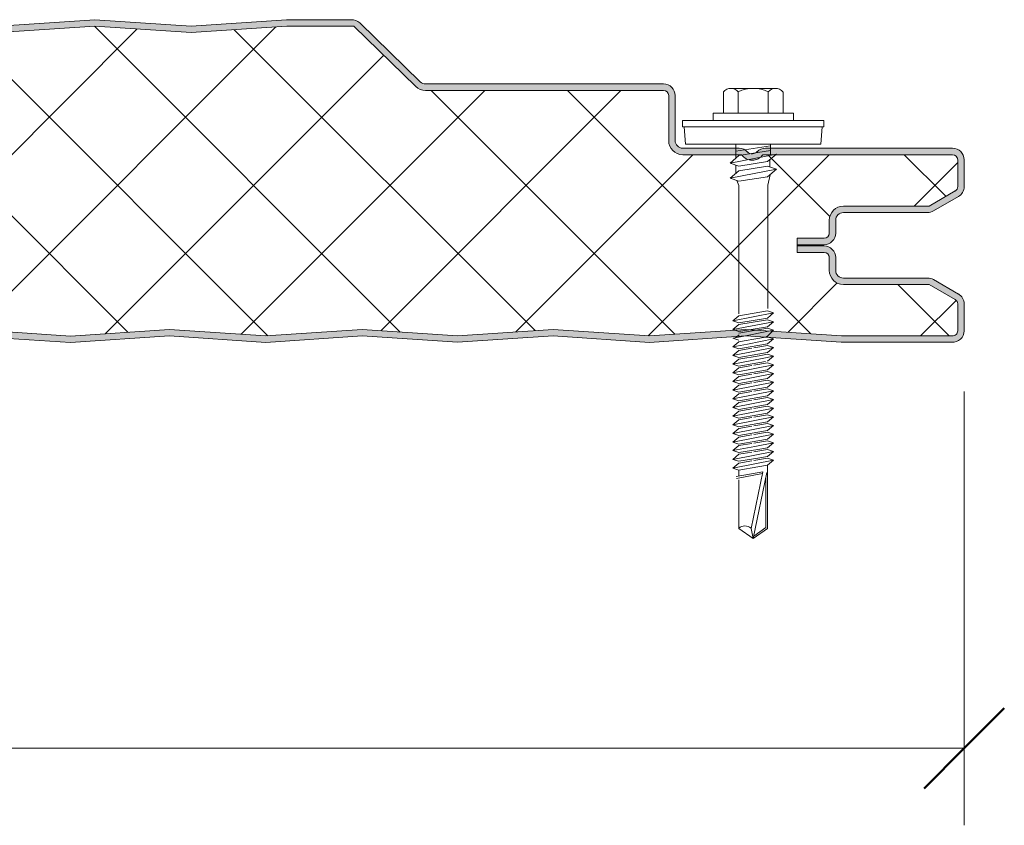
# Model space of a CAD drawing. Header units: millimetres. Extents: x 4011 to 12224, y -1824 to 4419.
# Tile 12 of 12: x 5005 to 5159, y 4288 to 4413. Entities that reach past the tile are written whole.
import ezdxf

# ---------------------------------------------------------------- set-up
doc = ezdxf.new("R2010")
doc.units = ezdxf.units.MM
for name, color, linetype, lineweight in [('A-ANNO-DIMS', 211, 'Continuous', 9), ('A-ANNO-DIMS-5', 211, 'Continuous', 9), ('A-DETL-GENF', 92, 'Continuous', 13)]:
    doc.layers.add(name, color=color, linetype=linetype, lineweight=lineweight)
doc.styles.add('Yu Gothic', font='Yu Gothic.ttf', dxfattribs={"height": 15})
doc.dimstyles.new('Diagonal', dxfattribs={"dimscale": 304.8, "dimtxt": 17.413553, "dimasz": 0.04101, "dimexe": 0.03937, "dimexo": 0.024606, "dimgap": 0.024606, "dimtad": 1, "dimdec": 0, "dimzin": 0, "dimdsep": 46, "dimtxsty": 'Yu Gothic', "dimblk1": 'OBLIQUE', "dimblk2": 'OBLIQUE', "dimsah": 1, "dimcen": 0.09, "dimazin": 0, "dimtfac": 1, "dimtdec": 4, "dimtix": 1, "dimtmove": 0, "dimatfit": 3, "dimfxl": 1, "dimtvp": 1, "dimtfill": 1, "dimtolj": 1, "dimtzin": 0, "dimarcsym": 2})

# ---------------------------------------------------------------- blocks, each defined once
blk = doc.blocks.new('HFX 1000 - SATINLINE - SATINLINE - HFX 1000 50mm - SATINLINE - SATINLINE-4530885-JOINT 15')
at = {"layer": 'A-DETL-GENF'}
h = blk.add_hatch(color=256, dxfattribs=at)
h.paths.add_polyline_path([(259.08, -0.04), (274.65, 0.99), (289.81, 0.01), (304.25, 0.94), (318.87, -0.04), (334.37, 0.99), (349.28, -0.01), (364.37, 0.99), (379.38, 0.02), (394, 1), (409.6, -0.02), (424.14, 0.96), (439, -0.04), (454.51, 0.99), (469.66, 0.01), (484.51, 0.99), (499.52, 0.02), (514.39, 0.98), (529.38, 0.01), (544.51, 0.97), (559.42, -0.03), (575.07, 0.97), (589.7, -0.01), (604.16, 0.96), (619.08, -0.04), (634.65, 0.99), (649.57, -0.01), (664.01, 0.96), (678.87, -0.04), (694.37, 0.99), (709.28, -0.01), (724.37, 0.99), (739.14, 0), (754.09, 0.99), (769.24, 0.01), (784.37, 0.97), (799.28, -0.03), (814.65, 0.99), (829.57, -0.01), (844.01, 0.96), (858.87, -0.04), (874.37, 0.99), (889.53, 0.01), (904.37, 0.99), (919.27, 0.01), (934.09, 0.99), (949, -0.01), (964.09, 0.99), (979.2, 0), (996.6, 0.05), (997, 0.19), (997.27, 0.34), (997.57, 0.63), (997.82, 1), (997.96, 1.43), (998, 1.8), (998, 5.96), (997.9, 6.52), (997.76, 6.86), (997.48, 7.23), (997, 7.57), (993.22, 9.75), (992.79, 9.93), (992.32, 9.99), (978.89, 10.04), (978.6, 10.16), (978.35, 10.35), (978.15, 10.62), (978.04, 10.88), (978, 11.19), (978, 13.19), (977.94, 13.66), (977.76, 14.09), (977.48, 14.47), (977, 14.79), (976.51, 14.95), (975.92, 14.99), (972, 14.99), (972, 13.99), (976.41, 13.97), (976.77, 13.76), (976.98, 13.4), (977, 13.19), (977, 11.19), (977.08, 10.63), (977.35, 10.02), (977.65, 9.64), (978.1, 9.29), (978.63, 9.07), (979.2, 8.99), (992.54, 8.99), (996.77, 6.52), (996.98, 6.16), (997, 5.96), (996.98, 1.61), (996.8, 1.27), (996.49, 1.05), (996.12, 1), (978.1, 1.05), (964, 2), (948.86, 1), (934, 2), (919.14, 1), (904.28, 2), (889.28, 0.99), (874.28, 2), (858.45, 0.99), (844.01, 1.96), (829.57, 0.99), (814.57, 2), (799.28, 0.97), (784, 2), (768.86, 1), (754, 2), (739.14, 1), (724.28, 2), (709.28, 0.99), (694.28, 2), (678.45, 0.99), (664.01, 1.96), (649.57, 0.99), (634.57, 2), (619.08, 0.96), (604.14, 1.96), (589.7, 0.99), (574.7, 2), (559.14, 0.99), (544.14, 2), (529, 1), (514.14, 2), (499.28, 1), (484.42, 2), (469.42, 0.99), (454.42, 2), (438.94, 0.97), (424.14, 1.96), (409.35, 0.97), (394, 2), (379.14, 1), (364.28, 2), (349.28, 0.99), (334.28, 2), (318.45, 0.99), (304.01, 1.96), (289.57, 0.99), (274.57, 2), (259.08, 0.96), (244.14, 1.96), (229.7, 0.99), (214.7, 2), (199.14, 0.99), (184.14, 2), (169, 1), (154.14, 2), (139.28, 1), (124.42, 2), (109.42, 0.99), (94.42, 2), (78.94, 0.97), (64.14, 1.96), (48.97, 1), (34, 2), (19.11, 1), (1.59, 1.02), (1.23, 1.23), (1.03, 1.59), (1, 1.8), (1, 9.3), (0.86, 10.02), (0.71, 10.4), (0.36, 10.85), (-0.1, 11.2), (-0.63, 11.42), (-1.2, 11.5), (-20.41, 11.52), (-20.77, 11.73), (-20.97, 12.09), (-21, 12.3), (-20.97, 13.4), (-20.77, 13.76), (-20.41, 13.97), (-20.2, 14), (-16, 14), (-16, 15), (-20.41, 14.97), (-20.67, 14.93), (-21.1, 14.75), (-21.47, 14.47), (-21.76, 14.1), (-21.94, 13.66), (-22, 12.81), (-22, 12.3), (-21.9, 11.73), (-21.76, 11.4), (-21.47, 11.02), (-21, 10.7), (-20.67, 10.56), (-20.2, 10.5), (-0.89, 10.45), (-0.6, 10.33), (-0.26, 10.02), (-0.16, 9.9), (-0.04, 9.61), (0, 9.3), (0, 1.8), (0.06, 1.33), (0.24, 0.9), (0.53, 0.52), (1, 0.2), (1.33, 0.06), (2.22, 0), (19.98, 0.05), (34.05, 1), (49.35, -0.03), (64.14, 0.96), (79, -0.04), (94.51, 0.99), (109.68, 0.01), (124.51, 0.99), (139.28, 0), (154.23, 0.99), (169.38, 0.01), (184.51, 0.97), (199.42, -0.03), (214.79, 0.99), (229.95, 0.01), (244.16, 0.96), (259, -0.04)])
h.paths.add_polyline_path([(972.22, 15.19), (976.41, 15.22), (976.67, 15.25), (977.1, 15.43), (977.48, 15.72), (977.81, 16.22), (977.94, 16.52), (978, 16.99), (978.04, 19.3), (978.16, 19.59), (978.35, 19.84), (978.63, 20.04), (978.89, 20.15), (979.2, 20.19), (992.54, 20.22), (992.79, 20.25), (993.22, 20.43), (997.1, 22.67), (997.48, 22.96), (997.76, 23.33), (997.94, 23.76), (998, 24.23), (998, 28.39), (997.9, 28.96), (997.76, 29.29), (997.48, 29.66), (997, 29.99), (996.6, 30.14), (996.13, 30.19), (966.65, 30.14), (966.33, 30.04), (965.76, 29.67), (965.38, 29.4), (964.92, 29.33), (964.48, 29.47), (963.68, 30.04), (963.32, 30.15), (962.95, 30.19), (953.89, 30.23), (953.6, 30.35), (953.23, 30.7), (953.16, 30.79), (953.03, 31.18), (953, 31.39), (953, 38.39), (952.9, 38.96), (952.76, 39.29), (952.48, 39.66), (951.92, 40.02), (951.67, 40.13), (951.2, 40.19), (913.85, 40.23), (913.56, 40.35), (913.07, 40.77), (903.62, 49.91), (903.28, 50.08), (902.91, 50.17), (901.97, 50.19), (892.52, 50.19), (877.58, 49.19), (862.42, 50.18), (847.58, 49.19), (832.66, 50.19), (817.58, 49.19), (802.42, 50.18), (787.58, 49.19), (772.66, 50.19), (757.58, 49.19), (742.66, 50.19), (727.58, 49.19), (712.66, 50.19), (697.58, 49.19), (682.42, 50.18), (667.58, 49.19), (652.66, 50.19), (637.58, 49.19), (622.66, 50.19), (607.58, 49.19), (592.42, 50.18), (577.58, 49.19), (562.41, 50.18), (547.58, 49.19), (532.42, 50.18), (517.58, 49.19), (502.66, 50.19), (487.58, 49.19), (472.42, 50.18), (457.58, 49.19), (442.42, 50.18), (427.58, 49.19), (412.42, 50.18), (397.58, 49.19), (382.66, 50.19), (367.58, 49.19), (352.42, 50.18), (337.58, 49.19), (322.42, 50.18), (307.58, 49.19), (292.66, 50.19), (277.58, 49.19), (262.66, 50.19), (247.58, 49.19), (232.42, 50.18), (217.58, 49.19), (202.66, 50.19), (187.58, 49.19), (172.66, 50.19), (157.58, 49.19), (142.42, 50.18), (127.58, 49.19), (112.42, 50.18), (97.58, 49.19), (82.66, 50.19), (67.58, 49.19), (52.66, 50.19), (37.58, 49.19), (22.43, 50.18), (7.58, 49.19), (-7.75, 50.17), (-22.42, 49.19), (-37.37, 50.19), (-47.66, 50.15), (-47.79, 50.13), (-48.22, 49.96), (-48.59, 49.68), (-55.75, 42.64), (-55.95, 42.11), (-55.99, 41.93), (-55.95, 41.44), (-55.88, 41.19), (-55.7, 40.86), (-55.44, 40.58), (-55.13, 40.37), (-54.54, 40.21), (-53.99, 40.19), (-26.2, 40.14), (-0.57, 32.28), (-0.33, 32.09), (-0.14, 31.81), (-0.04, 31.56), (0, 31.26), (-0.04, 21.08), (-0.16, 20.79), (-0.35, 20.54), (-0.63, 20.34), (-0.89, 20.23), (-1.2, 20.19), (-20.41, 20.16), (-20.67, 20.13), (-21.1, 19.95), (-21.47, 19.66), (-21.76, 19.29), (-21.94, 18.86), (-22, 17.99), (-22, 16.99), (-21.89, 16.41), (-21.76, 16.09), (-21.47, 15.72), (-21, 15.39), (-20.67, 15.25), (-19.84, 15.19), (-16, 15.19), (-16, 16.19), (-20.41, 16.22), (-20.77, 16.42), (-20.97, 16.78), (-21, 16.99), (-20.97, 18.6), (-20.77, 18.96), (-20.41, 19.16), (-20.2, 19.19), (-1.2, 19.19), (-0.63, 19.26), (-0.1, 19.48), (0.36, 19.83), (0.71, 20.29), (0.93, 20.82), (1, 21.39), (1, 31.26), (0.93, 31.81), (0.72, 32.33), (0.39, 32.78), (-0.05, 33.13), (-0.56, 33.36), (-26.2, 41.19), (-54.54, 41.21), (-54.82, 41.36), (-54.97, 41.61), (-54.99, 41.86), (-54.88, 42.13), (-54.67, 42.36), (-47.66, 49.19), (-37.37, 49.19), (-22.33, 48.18), (-7.34, 49.19), (7.66, 48.18), (22.66, 49.19), (37.66, 48.18), (52.66, 49.19), (67.66, 48.18), (82.66, 49.19), (97.66, 48.18), (112.66, 49.19), (127.66, 48.18), (142.66, 49.19), (157.66, 48.18), (172.66, 49.19), (187.66, 48.18), (202.66, 49.19), (217.66, 48.18), (232.66, 49.19), (247.66, 48.18), (262.66, 49.19), (277.66, 48.18), (292.66, 49.19), (307.66, 48.18), (322.66, 49.19), (337.66, 48.18), (352.66, 49.19), (367.66, 48.18), (382.66, 49.19), (397.66, 48.18), (412.66, 49.19), (427.66, 48.18), (442.66, 49.19), (457.66, 48.18), (472.66, 49.19), (487.66, 48.18), (502.66, 49.19), (517.66, 48.18), (532.66, 49.19), (547.66, 48.18), (562.66, 49.19), (577.66, 48.18), (592.66, 49.19), (607.66, 48.18), (622.66, 49.19), (637.66, 48.18), (652.66, 49.19), (667.66, 48.18), (682.66, 49.19), (697.66, 48.18), (712.66, 49.19), (727.66, 48.18), (742.66, 49.19), (757.66, 48.18), (772.66, 49.19), (787.66, 48.18), (802.66, 49.19), (817.66, 48.18), (832.66, 49.19), (847.66, 48.18), (862.66, 49.19), (877.66, 48.18), (892.56, 49.19), (902.99, 49.19), (912.62, 39.81), (913.07, 39.47), (913.59, 39.26), (914.15, 39.19), (951.41, 39.16), (951.77, 38.96), (951.98, 38.6), (952, 38.39), (952, 31.39), (952.08, 30.82), (952.3, 30.29), (952.65, 29.83), (953.1, 29.48), (953.63, 29.26), (954.2, 29.19), (963.35, 29.19), (963.67, 28.83), (964.07, 28.55), (964.52, 28.38), (965, 28.32), (965.48, 28.38), (965.93, 28.55), (966.33, 28.83), (966.65, 29.19), (996.41, 29.16), (996.77, 28.96), (996.98, 28.6), (997, 28.39), (996.98, 24.02), (996.77, 23.66), (996.6, 23.54), (992.54, 21.19), (979.2, 21.19), (978.63, 21.11), (978.1, 20.9), (977.65, 20.55), (977.3, 20.09), (977.08, 19.56), (977, 18.99), (976.98, 16.78), (976.77, 16.42), (976.41, 16.22), (976.2, 16.19), (972, 16.19), (972, 15.19)])
h = blk.add_hatch(dxfattribs=at)
h.set_pattern_fill('FP_1', color=256, style=0, pattern_type=2)
h.set_pattern_definition([(45, (-4154.28, -4363.016), (-10.606602, 10.606602), []), (135, (-4154.28, -4363.016), (-10.606602, -10.606602), [])])
h.paths.add_polyline_path([(619.08, 0.96), (634.57, 2), (649.57, 0.99), (664.01, 1.96), (678.87, 0.96), (694.28, 2), (709.28, 0.99), (724.28, 2), (739.14, 1), (754, 2), (769, 0.99), (784, 2), (799.28, 0.97), (814.57, 2), (829.57, 0.99), (844.01, 1.96), (858.87, 0.96), (874.28, 2), (889.28, 0.99), (904.28, 2), (919.14, 1), (934, 2), (949, 0.99), (964, 2), (978.9, 1), (996.49, 1.05), (996.8, 1.27), (996.91, 1.43), (997, 1.8), (997, 5.96), (996.9, 6.36), (996.6, 6.65), (992.54, 8.99), (979.2, 8.99), (978.63, 9.07), (978.1, 9.29), (977.65, 9.64), (977.3, 10.09), (977.08, 10.63), (977, 11.19), (977, 13.19), (976.9, 13.59), (976.6, 13.89), (976.2, 13.99), (972, 13.99), (972, 16.19), (976.41, 16.22), (976.77, 16.42), (976.9, 16.59), (977, 16.99), (977, 18.99), (977.08, 19.56), (977.3, 20.09), (977.65, 20.55), (978.1, 20.9), (978.63, 21.11), (979.2, 21.19), (992.54, 21.19), (996.77, 23.66), (996.9, 23.83), (997, 24.23), (997, 28.39), (996.9, 28.79), (996.6, 29.08), (996.2, 29.19), (966.65, 29.19), (966.33, 28.83), (965.93, 28.55), (965.48, 28.38), (965, 28.32), (964.52, 28.38), (964.07, 28.55), (963.67, 28.83), (963.35, 29.19), (954.2, 29.19), (953.63, 29.26), (953.1, 29.48), (952.65, 29.83), (952.3, 30.29), (952.08, 30.82), (952, 31.39), (952, 38.39), (951.9, 38.79), (951.6, 39.08), (951.2, 39.19), (914.15, 39.19), (913.59, 39.26), (913.07, 39.47), (912.62, 39.81), (902.99, 49.19), (892.56, 49.19), (877.66, 48.18), (862.66, 49.19), (847.66, 48.18), (832.66, 49.19), (817.66, 48.18), (802.66, 49.19), (787.66, 48.18), (772.66, 49.19), (757.66, 48.18), (742.66, 49.19), (727.66, 48.18), (712.66, 49.19), (697.66, 48.18), (682.66, 49.19), (667.66, 48.18), (652.66, 49.19), (637.66, 48.18), (622.66, 49.19), (607.66, 48.18), (592.66, 49.19), (577.66, 48.18), (562.66, 49.19), (547.66, 48.18), (532.66, 49.19), (517.66, 48.18), (502.66, 49.19), (487.66, 48.18), (472.66, 49.19), (457.66, 48.18), (442.66, 49.19), (427.66, 48.18), (412.66, 49.19), (397.66, 48.18), (382.66, 49.19), (367.66, 48.18), (352.66, 49.19), (337.66, 48.18), (322.66, 49.19), (307.66, 48.18), (292.66, 49.19), (277.66, 48.18), (262.66, 49.19), (247.66, 48.18), (232.66, 49.19), (217.66, 48.18), (202.66, 49.19), (187.66, 48.18), (172.66, 49.19), (157.66, 48.18), (142.66, 49.19), (127.66, 48.18), (112.66, 49.19), (97.66, 48.18), (82.66, 49.19), (67.66, 48.18), (52.66, 49.19), (37.66, 48.18), (22.66, 49.19), (7.66, 48.18), (-7.34, 49.19), (-22.33, 48.18), (-37.37, 49.19), (-47.66, 49.19), (-54.91, 42.11), (-54.97, 41.98), (-54.95, 41.56), (-54.79, 41.34), (-54.54, 41.21), (-54.4, 41.19), (-26.2, 41.19), (-0.56, 33.36), (-0.05, 33.13), (0.39, 32.78), (0.72, 32.33), (0.93, 31.81), (1, 31.26), (1, 21.39), (0.93, 20.82), (0.71, 20.29), (0.36, 19.83), (-0.1, 19.48), (-0.63, 19.26), (-1.2, 19.19), (-20.41, 19.16), (-20.77, 18.96), (-20.89, 18.79), (-21, 18.39), (-21, 16.99), (-20.89, 16.59), (-20.6, 16.3), (-20.2, 16.19), (-16, 16.19), (-16, 14), (-20.41, 13.97), (-20.77, 13.76), (-20.89, 13.6), (-21, 13.2), (-21, 12.3), (-20.89, 11.9), (-20.6, 11.6), (-20.2, 11.5), (-1.2, 11.5), (-0.63, 11.42), (-0.1, 11.2), (0.36, 10.85), (0.71, 10.4), (0.93, 9.86), (1, 9.3), (1, 1.8), (1.11, 1.4), (1.4, 1.1), (1.8, 1), (19.11, 1), (34, 2), (49.35, 0.97), (64.14, 1.96), (79, 0.96), (94.42, 2), (109.68, 1.01), (124.42, 2), (139.28, 1), (154.14, 2), (169.14, 0.99), (184.14, 2), (199.42, 0.97), (214.7, 2), (229.7, 0.99), (244.14, 1.96), (259.08, 0.96), (274.57, 2), (289.57, 0.99), (304.01, 1.96), (318.87, 0.96), (334.28, 2), (349.28, 0.99), (364.28, 2), (379.14, 1), (394, 2), (409.35, 0.97), (424.14, 1.96), (439, 0.96), (454.42, 2), (469.42, 0.99), (484.42, 2), (499.28, 1), (514.14, 2), (529.14, 0.99), (544.14, 2), (559.42, 0.97), (574.7, 2), (589.7, 0.99), (604.14, 1.96)])
for p, q in [((862.66, 50.19), (847.66, 49.19)), ((862.66, 49.19), (847.66, 48.18)), ((877.66, 49.19), (862.66, 50.19)), ((877.66, 48.18), (862.66, 49.19)), ((892.52, 50.19), (877.66, 49.19)), ((892.56, 49.19), (877.66, 48.18)), ((902.53, 50.19), (892.52, 50.19)), ((902.99, 49.19), (892.56, 49.19)), ((912.62, 39.81), (902.99, 49.19)), ((913.31, 40.53), (903.92, 49.68)), ((951.2, 40.19), (914.15, 40.19)), ((951.2, 39.19), (914.15, 39.19)), ((952, 31.39), (952, 38.39)), ((953, 31.39), (953, 38.39)), ((960.52, 38.98), (960.52, 35.65)), ((961.68, 39.51), (968.64, 39.51)), ((962.84, 38.98), (962.84, 35.65)), ((967.48, 38.98), (967.48, 35.65)), ((969.8, 38.98), (969.8, 35.65)), ((971.41, 35.65), (958.91, 35.65)), ((958.91, 35.65), (958.91, 34.51)), ((971.41, 34.51), (971.41, 35.65)), ((976.16, 34.51), (954.16, 34.51)), ((954.16, 34.51), (954.16, 33.51)), ((976.16, 33.51), (976.16, 34.51)), ((954.16, 33.51), (976.16, 33.51)), ((954.41, 33.51), (954.63, 30.81)), ((975.69, 30.81), (975.91, 33.51)), ((975.69, 30.81), (954.63, 30.81)), ((962.47, 30.81), (962.47, 28.69)), ((967.86, 30.81), (967.86, 29.11)), ((962.95, 30.19), (954.2, 30.19)), ((963.35, 29.19), (954.2, 29.19)), ((961.55, 27.89), (968.77, 29.29)), ((967.86, 30.55), (962.47, 29.73)), ((967.86, 29.83), (962.91, 29.07)), ((996.2, 29.19), (966.65, 29.19)), ((996.2, 30.19), (967.05, 30.19)), ((968.77, 29.29), (967.41, 28.11)), ((962.91, 29.07), (961.55, 27.89)), ((962.91, 27.42), (961.55, 27.89)), ((967.41, 28.11), (962.91, 27.42)), ((967.77, 28.43), (967.77, 27.26)), ((997, 24.23), (997, 28.39)), ((998, 24.23), (998, 28.39)), ((961.55, 25.52), (968.77, 26.92)), ((962.91, 26.7), (961.55, 25.52)), ((962.47, 27.57), (962.47, 26.31)), ((967.41, 27.38), (962.91, 26.7)), ((968.77, 26.92), (967.41, 27.38)), ((967.41, 25.74), (968.77, 26.92)), ((967.42, 24.46), (967.79, 26.07)), ((961.55, 25.52), (962.91, 25.05)), ((962.6, 25.16), (962.92, 24.42)), ((962.91, 25.05), (967.41, 25.74)), ((962.92, 24.42), (962.92, 4.42)), ((967.42, 5.25), (967.42, 24.46)), ((992.54, 21.19), (996.6, 23.54)), ((993.22, 20.43), (997.1, 22.67)), ((979.2, 21.19), (992.54, 21.19)), ((979.2, 20.19), (992.32, 20.19)), ((977, 16.99), (977, 18.99)), ((978, 16.99), (978, 18.99)), ((972, 14.84), (972, 16.19)), ((972, 16.19), (976.2, 16.19)), ((972, 15.19), (976.2, 15.19)), ((976.2, 14.99), (972, 14.99)), ((972, 13.99), (972, 14.84)), ((976.2, 13.99), (972, 13.99)), ((977, 11.19), (977, 13.19)), ((978, 11.19), (978, 13.19)), ((992.32, 9.99), (979.2, 9.99)), ((997.1, 7.51), (993.22, 9.75)), ((992.54, 8.99), (979.2, 8.99)), ((996.6, 6.65), (992.54, 8.99)), ((962.91, 4.12), (967.41, 4.87)), ((968.31, 4.56), (967.41, 4.87)), ((997, 1.8), (997, 5.96)), ((998, 1.8), (998, 5.96)), ((962.01, 3.34), (968.31, 4.56)), ((962.91, 4.12), (962.01, 3.34)), ((962.01, 3.34), (962.91, 3.03)), ((962.01, 1.99), (968.31, 3.21)), ((962.91, 3.03), (967.41, 3.78)), ((967.41, 3.52), (962.91, 2.77)), ((968.31, 4.56), (967.41, 3.78)), ((968.31, 3.21), (967.41, 3.52)), ((968.31, 3.21), (967.41, 2.43)), ((844.01, 1.96), (858.87, 0.96)), ((858.87, 0.96), (874.28, 2)), ((874.28, 2), (889.28, 0.99)), ((889.28, 0.99), (904.28, 2)), ((904.28, 2), (919.14, 1)), ((919.14, 1), (934, 2)), ((934, 2), (949, 0.99)), ((949, 0.99), (964, 2)), ((962.91, 2.77), (962.01, 1.99)), ((962.01, 1.99), (962.91, 1.68)), ((967.41, 2.43), (962.91, 1.68)), ((967.41, 2.18), (962.91, 1.42)), ((962.92, 0.82), (968.31, 1.87)), ((964, 2), (978.9, 1)), ((968.31, 1.87), (967.24, 0.8)), ((968.31, 1.87), (967.41, 2.18)), ((844.01, 0.96), (858.87, -0.04)), ((858.87, -0.04), (874.28, 1)), ((874.28, 1), (889.28, -0.01)), ((889.28, -0.01), (904.28, 1)), ((904.28, 1), (919.14, 0)), ((919.14, 0), (934, 1)), ((934, 1), (949, -0.01)), ((949, -0.01), (964, 1)), ((962.01, 0.64), (963.11, 0.86)), ((962.01, 0.64), (962.91, 0.33)), ((962.91, 0.08), (962.01, -0.7)), ((962.4, 0.72), (962.99, 1.18)), ((962.91, 0.08), (963.76, 0.22)), ((963.76, 0.22), (967.41, 0.83)), ((964, 1), (978.86, 0)), ((968.31, 0.52), (964.26, -0.27)), ((968.31, 0.52), (967.18, 0.91)), ((968.31, 0.52), (967.41, -0.26)), ((978.86, 0), (996.07, 0)), ((978.9, 1), (996.12, 1)), ((964.26, -0.27), (962.01, -0.7)), ((962.01, -0.7), (962.91, -1.01)), ((962.91, -1.27), (962.01, -2.05)), ((962.01, -2.05), (965.4, -1.39)), ((962.91, -1.01), (964.71, -0.71)), ((964.93, -0.93), (962.91, -1.27)), ((964.71, -0.71), (967.41, -0.26)), ((967.41, -0.52), (965.25, -0.88)), ((965.4, -1.39), (968.31, -0.83)), ((968.31, -0.83), (967.41, -0.52)), ((968.31, -0.83), (967.41, -1.61)), ((962.01, -2.05), (962.91, -2.36)), ((962.01, -3.4), (966.55, -2.52)), ((962.91, -2.62), (962.01, -3.4)), ((965.88, -1.86), (962.91, -2.36)), ((966.11, -2.08), (962.91, -2.62)), ((962.91, -3.71), (967.06, -3.01)), ((967.41, -1.61), (965.88, -1.86)), ((967.41, -1.86), (966.11, -2.08)), ((966.55, -2.52), (968.31, -2.17)), ((968.31, -2.17), (967.38, -2.96)), ((968.31, -2.17), (967.41, -1.86)), ((962.01, -3.4), (962.91, -3.71)), ((962.91, -3.96), (962.01, -4.74)), ((962.01, -4.74), (965.4, -4.08)), ((964.93, -3.62), (962.91, -3.96)), ((965.88, -4.56), (962.91, -5.05)), ((967.41, -3.21), (965.25, -3.57)), ((967.41, -4.56), (965.25, -4.92)), ((965.4, -4.08), (968.31, -3.52)), ((967.41, -4.3), (965.88, -4.56)), ((968.31, -3.52), (967.41, -3.21)), ((968.31, -3.52), (967.41, -4.3)), ((968.31, -4.87), (967.41, -4.56)), ((962.01, -4.74), (962.91, -5.05)), ((962.91, -5.32), (962.01, -6.1)), ((962.01, -6.1), (965.4, -5.44)), ((962.01, -6.1), (962.91, -6.41)), ((964.93, -4.98), (962.91, -5.32)), ((965.88, -5.91), (962.91, -6.41)), ((967.41, -5.9), (965.25, -6.26)), ((965.4, -5.44), (968.31, -4.87)), ((967.41, -5.65), (965.88, -5.91)), ((968.31, -4.87), (967.41, -5.65)), ((968.31, -6.21), (967.41, -5.9)), ((962.91, -6.66), (962.01, -7.44)), ((962.01, -7.44), (965.4, -6.78)), ((962.01, -7.44), (962.91, -7.75)), ((964.93, -6.32), (962.91, -6.66)), ((965.88, -7.25), (962.91, -7.75)), ((967.41, -7.25), (965.25, -7.61)), ((965.4, -6.78), (968.31, -6.21)), ((965.4, -8.12), (968.31, -7.56)), ((967.41, -6.99), (965.88, -7.25)), ((968.31, -6.21), (967.41, -6.99)), ((968.31, -7.56), (967.41, -7.25)), ((968.31, -7.56), (967.41, -8.34)), ((962.91, -8), (962.01, -8.78)), ((962.01, -8.78), (965.4, -8.12)), ((962.01, -8.78), (962.91, -9.09)), ((964.93, -7.66), (962.91, -8)), ((965.88, -8.6), (962.91, -9.09)), ((964.93, -9.01), (962.91, -9.35)), ((967.41, -8.6), (965.25, -8.96)), ((965.4, -9.47), (968.31, -8.91)), ((967.41, -8.34), (965.88, -8.6)), ((968.31, -8.91), (967.41, -8.6)), ((968.31, -8.91), (967.41, -9.69)), ((962.91, -9.35), (962.01, -10.13)), ((962.01, -10.13), (965.4, -9.47)), ((962.01, -10.13), (962.91, -10.44)), ((962.91, -10.7), (962.01, -11.48)), ((965.88, -9.94), (962.91, -10.44)), ((964.93, -10.36), (962.91, -10.7)), ((967.41, -9.94), (965.25, -10.3)), ((965.4, -10.82), (968.31, -10.25)), ((967.41, -9.69), (965.88, -9.94)), ((968.31, -10.25), (967.41, -9.94)), ((968.31, -10.25), (967.41, -11.04)), ((962.01, -11.48), (965.4, -10.82)), ((962.01, -11.48), (962.91, -11.79)), ((962.91, -12.04), (962.01, -12.82)), ((962.01, -12.82), (965.4, -12.17)), ((965.88, -11.29), (962.91, -11.79)), ((964.93, -11.7), (962.91, -12.04)), ((967.41, -11.29), (965.25, -11.65)), ((965.4, -12.17), (968.31, -11.6)), ((967.41, -11.04), (965.88, -11.29)), ((968.31, -11.6), (967.41, -11.29)), ((968.31, -11.6), (967.41, -12.38)), ((962.01, -12.82), (962.91, -13.13)), ((962.91, -13.39), (962.01, -14.17)), ((962.01, -14.17), (965.4, -13.51)), ((965.88, -12.64), (962.91, -13.13)), ((964.93, -13.05), (962.91, -13.39)), ((967.41, -12.64), (965.25, -13)), ((965.4, -13.51), (968.31, -12.95)), ((967.41, -12.38), (965.88, -12.64)), ((967.41, -13.73), (965.88, -13.98)), ((968.31, -12.95), (967.41, -12.64)), ((968.31, -12.95), (967.41, -13.73)), ((962.01, -14.17), (962.91, -14.48)), ((962.91, -14.74), (962.01, -15.52)), ((962.01, -15.52), (965.4, -14.86)), ((965.88, -13.98), (962.91, -14.48)), ((964.93, -14.4), (962.91, -14.74)), ((967.41, -13.98), (965.25, -14.34)), ((965.4, -14.86), (968.31, -14.29)), ((967.41, -15.08), (965.88, -15.33)), ((968.31, -14.29), (967.41, -13.98)), ((968.31, -14.29), (967.41, -15.08)), ((962.01, -15.52), (962.91, -15.83)), ((962.91, -16.08), (962.01, -16.86)), ((962.01, -16.86), (965.4, -16.21)), ((965.88, -15.33), (962.91, -15.83)), ((964.93, -15.74), (962.91, -16.08)), ((965.88, -16.68), (962.91, -17.17)), ((967.41, -15.33), (965.25, -15.69)), ((967.41, -16.68), (965.25, -17.04)), ((965.4, -16.21), (968.31, -15.64)), ((967.41, -16.42), (965.88, -16.68)), ((968.31, -15.64), (967.41, -15.33)), ((968.31, -15.64), (967.41, -16.42)), ((968.31, -16.99), (967.41, -16.68)), ((962.01, -16.86), (962.91, -17.17)), ((962.91, -17.43), (962.01, -18.21)), ((962.01, -18.21), (965.4, -17.55)), ((962.01, -18.21), (962.91, -18.52)), ((964.93, -17.09), (962.91, -17.43)), ((965.88, -18.02), (962.91, -18.52)), ((967.41, -18.02), (965.25, -18.38)), ((965.4, -17.55), (968.31, -16.99)), ((965.4, -18.9), (968.31, -18.33)), ((967.41, -17.77), (965.88, -18.02)), ((968.31, -16.99), (967.41, -17.77)), ((968.31, -18.33), (967.41, -18.02)), ((968.31, -18.33), (967.41, -19.12)), ((962.91, -18.78), (962.01, -19.56)), ((962.01, -19.56), (965.4, -18.9)), ((962.01, -19.56), (962.91, -19.87)), ((964.93, -18.44), (962.91, -18.78)), ((965.88, -19.37), (962.91, -19.87)), ((962.91, -19.87), (962.91, -20.79)), ((967.41, -19.12), (965.88, -19.37)), ((967.41, -28.95), (967.41, -19.12)), ((966.65, -20.14), (962.52, -20.86)), ((962.58, -21.19), (966.59, -20.41)), ((962.91, -21.39), (962.91, -28.95)), ((964.82, -28.95), (966.65, -20.14)), ((967.29, -20.27), (965.16, -30.53)), ((967.15, -20.96), (967.15, -28.81)), ((962.91, -28.95), (965.16, -30.53)), ((965.16, -30.53), (964.82, -28.95)), ((965.16, -30.53), (967.41, -28.95)), ((967.15, -28.81), (965.24, -30.15))]:
    blk.add_line(p, q, dxfattribs=at)
for centre, radius, start, end in [((902.66, 48.39), 1.8, 45.7585, 94.1532), ((914.15, 41.39), 1.2, 225.7585, 270), ((951.2, 38.39), 1.8, 360, 90), ((914.15, 41.39), 2.2, 225.7585, 270), ((951.2, 38.39), 0.8, 0, 90), ((951.2, 38.39), 0.8, 360, 30), ((961.68, 37.96), 1.54, 41.3319, 138.6681), ((965.16, 34.11), 5.39, 64.5175, 115.4825), ((968.64, 37.96), 1.54, 41.3319, 138.6681), ((954.2, 31.39), 2.2, 180, 270), ((954.2, 31.39), 1.2, 180, 270), ((962.95, 28.39), 1.8, 42.5149, 90), ((965, 30.32), 2, 214.5, 325.5), ((965, 30.32), 1, 224.796, 319.2505), ((967.05, 28.39), 1.8, 90, 135.2187), ((996.2, 28.39), 1.8, 360, 90), ((996.2, 28.39), 0.8, 0, 90), ((996.2, 28.39), 0.8, 360, 30), ((996.2, 24.23), 0.8, 300, 0), ((996.2, 24.23), 0.8, 330, 360), ((996.2, 24.23), 1.8, 300, 0), ((979.2, 18.99), 2.2, 90, 180), ((979.2, 18.99), 1.2, 90, 180), ((992.32, 21.99), 1.8, 270, 300), ((976.2, 16.99), 1.8, 270, 360), ((976.2, 16.99), 0.8, 270, 360), ((976.2, 16.99), 0.8, 330, 360), ((976.2, 13.19), 1.8, 360, 90), ((976.2, 13.19), 0.8, 360, 90), ((976.2, 13.19), 0.8, 360, 30), ((979.2, 11.19), 2.2, 180, 270), ((979.2, 11.19), 1.2, 180, 270), ((992.32, 8.19), 1.8, 60, 90), ((996.2, 5.96), 0.8, 0, 60), ((996.2, 5.96), 0.8, 0, 30), ((996.2, 5.96), 1.8, 360, 60), ((996.2, 1.8), 1.8, 265.8468, 0), ((996.2, 1.8), 0.8, 263.7686, 360), ((963.86, -29.98), 1.41, 47.2756, 132.7244)]:
    blk.add_arc(centre, radius, start, end, dxfattribs=at)
blk = doc.blocks.new('DIMBLOCK5-JOINT 15')
at = {"layer": 'A-ANNO-DIMS-5'}
for p, q in [((4154.28, 4299.87), (4154.28, 4355.34)), ((5152.28, 4299.87), (5152.28, 4355.34)), ((4154.28, 4299.87), (5152.28, 4299.87)), ((4154.28, 4299.87), (4154.28, 4287.87)), ((5152.28, 4299.87), (5152.28, 4287.87))]:
    blk.add_line(p, q, dxfattribs=at)
at = {"layer": 'A-ANNO-DIMS-5', "lineweight": 50}
for p, q in [((4154.28, 4299.87), (4160.53, 4306.12)), ((5152.28, 4299.87), (5158.53, 4306.12)), ((4154.28, 4299.87), (4148.03, 4293.62)), ((5152.28, 4299.87), (5146.03, 4293.62))]:
    blk.add_line(p, q, dxfattribs=at)
at = {"layer": 'A-ANNO-DIMS-5', "color": 0, "insert": (4558.79, 4324.68), "char_height": 15, "width": 226.7859, "attachment_point": 1, "line_spacing_factor": 1.024327, "style": 'Yu Gothic', "bg_fill": 3, "box_fill_scale": 1.25, "bg_fill_color": 9, "bg_fill_true_color": 13158600, "bg_fill_transparency": 0}
blk.add_mtext('1000 COVER WIDTH', dxfattribs=at)
blk = doc.blocks.new('_Oblique')
at = {"color": 0, "linetype": 'ByBlock', "lineweight": -2}
blk.add_line((-0.5, -0.5), (0.5, 0.5), dxfattribs=at)

msp = doc.modelspace()

# ---------------------------------------------------------------- block references
at = {"layer": 'A-DETL-GENF'}
msp.add_blockref('HFX 1000 - SATINLINE - SATINLINE - HFX 1000 50mm - SATINLINE - SATINLINE-4530885-JOINT 15', (4154.28, 4363.02), dxfattribs=at)

# ---------------------------------------------------------------- next in the draw order: dimensions: what is measured, and where the dimension line sits
at = {"layer": 'A-ANNO-DIMS'}
dim = msp.add_linear_dim(base=(5152.28, 4299.87), p1=(4154.28, 4362.84), p2=(5152.28, 4362.84), text='1000 COVER WIDTH', dimstyle='Diagonal', override={"dimpost": '<>', "dimfxl": 998.002744}, dxfattribs=at)
dim.commit()
dim.dimension.update_dxf_attribs({"geometry": 'DIMBLOCK5-JOINT 15', "text_midpoint": (4653.28, 4314.93)})

doc.saveas('drawing.dxf')
